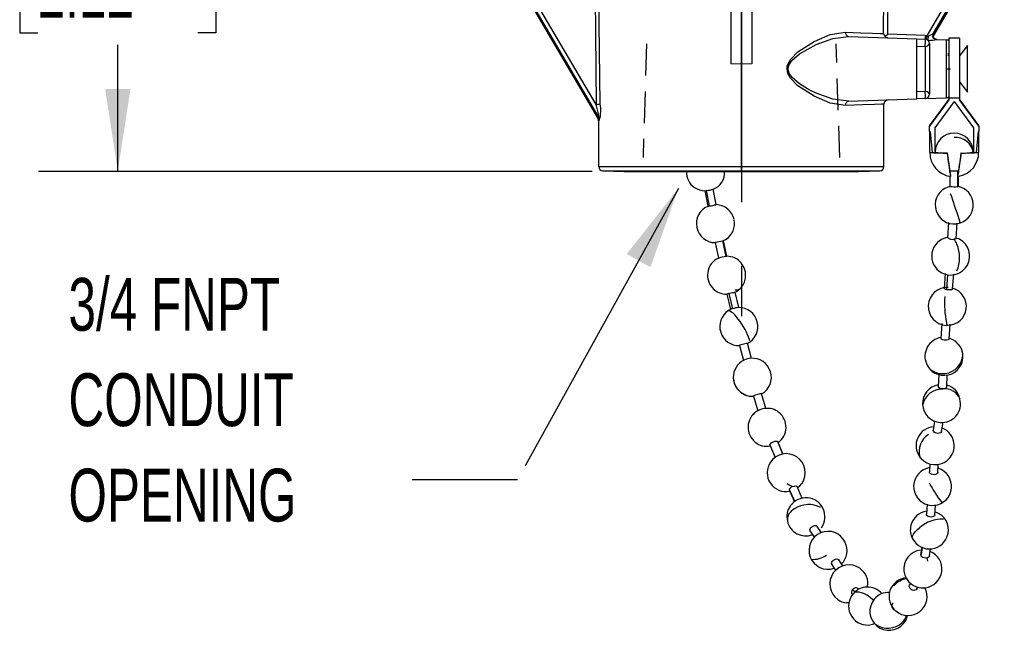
# Model space of a CAD drawing. Header units: millimetres. Extents: x 0 to 838, y 0 to 648.
# Tile 2 of 17: x 87 to 205, y 126 to 200. Entities that reach past the tile are written whole.
import ezdxf

# ---------------------------------------------------------------- set-up
doc = ezdxf.new("R2010")
doc.units = ezdxf.units.MM
doc.header["$LTSCALE"] = 3
doc.linetypes.add('CENTERX2', pattern=[20.32, 12.7, -2.54, 2.54, -2.54])
doc.linetypes.add('HIDDEN', pattern=[1.905, 1.27, -0.635])
doc.layers.add('CENTER', color=40, linetype='CENTERX2')
doc.layers.add('HIDDEN', color=102, linetype='HIDDEN')
doc.layers.add('DIMENSIONS', color=140, linetype='Continuous', lineweight=25)
doc.layers.add('TEXT', color=140, linetype='Continuous', lineweight=25)
doc.styles.add('SLDTEXTSTYLE0', font='TXT', dxfattribs={"width": 0.7})
doc.dimstyles.new('SLDDIMSTYLE1', dxfattribs={"dimtxt": 6.474023, "dimasz": 9.906, "dimexe": 0, "dimexo": 0.0625, "dimgap": 1.618506, "dimtad": 0, "dimtih": 1, "dimtoh": 1, "dimdec": 1, "dimrnd": 1e-09, "dimzin": 12, "dimdsep": 46, "dimtxsty": 'SLDTEXTSTYLE0', "dimsah": 1, "dimcen": 0.09, "dimadec": 0, "dimazin": 3, "dimtfac": 1, "dimtdec": 1, "dimtofl": 0, "dimtmove": 0, "dimatfit": 3, "dimfxl": 0, "dimfrac": 2, "dimtolj": 1, "dimtzin": 12, "dimarcsym": 0})
doc.dimstyles.new('SLDDIMSTYLE2', dxfattribs={"dimtxt": 0.18, "dimasz": 9.906, "dimexe": 0, "dimexo": 0.0625, "dimgap": 0, "dimtad": 0, "dimtih": 1, "dimtoh": 1, "dimdec": 0, "dimrnd": 1e-09, "dimzin": 0, "dimdsep": 46, "dimtxsty": 'Standard', "dimsah": 1, "dimcen": 0.09, "dimadec": 0, "dimazin": 0, "dimtfac": 9.906, "dimtdec": 0, "dimtofl": 0, "dimtmove": 0, "dimatfit": 3, "dimfxl": 0, "dimfrac": 2, "dimtolj": 1, "dimtzin": 0, "dimarcsym": 0})

# ---------------------------------------------------------------- blocks, each defined once
blk = doc.blocks.new('SW_NOTE_0_8')
at = {"layer": 'TEXT', "color": 0, "linetype": 'CENTERX2', "lineweight": 18, "char_height": 6.35, "attachment_point": 1, "style": 'SLDTEXTSTYLE0'}
for s, insert in [('3/4 FNPT', (-41.31, 24.28)), ('CONDUIT', (-41.31, 12.81)), ('OPENING', (-41.31, 1.34))]:
    blk.add_mtext(s, dxfattribs=dict(at, insert=insert))
blk = doc.blocks.new('_D_7')
at = {"layer": 'DIMENSIONS'}
for p, q in [((156.79, 235.34), (89.05, 235.34)), ((98.57, 235.34), (98.57, 220.13)), ((88.95, 208.39), (86.78, 208.39)), ((86.78, 208.39), (86.78, 198.1)), ((108.19, 208.39), (110.36, 208.39)), ((110.36, 208.39), (110.36, 198.1)), ((86.78, 198.1), (88.95, 198.1)), ((110.36, 198.1), (108.19, 198.1)), ((98.57, 181.44), (98.57, 196.65)), ((155.58, 181.44), (89.05, 181.44))]:
    blk.add_line(p, q, dxfattribs=at)
for points in [[(98.57, 235.34), (97.05, 225.43), (100.09, 225.43)], [(98.57, 181.44), (100.09, 191.35), (97.05, 191.35)]]:
    blk.add_solid(points, dxfattribs=at)
at = {"layer": 'DIMENSIONS', "char_height": 6.35, "attachment_point": 1, "style": 'SLDTEXTSTYLE0'}
for s, insert in [('53.9', (88.95, 218.03)), ('2.12', (88.95, 206.29))]:
    blk.add_mtext(s, dxfattribs=dict(at, insert=insert))

msp = doc.modelspace()

# ---------------------------------------------------------------- linework, layer by layer
for p, q in [((156.07, 189.48), (142.09, 213.33)), ((204.94, 213.33), (195.81, 197.75)), ((141.9, 212.6), (156.4, 187.87)), ((196.6, 198.05), (205.13, 212.6)), ((142.73, 210.92), (156.31, 187.76)), ((142.78, 210.83), (156.35, 187.68)), ((196.59, 197.75), (204.25, 210.83)), ((204.3, 210.92), (196.6, 197.78)), ((155.89, 209.94), (156.07, 189.48)), ((191.11, 197.93), (191.14, 209.94)), ((172.25, 208.31), (172.25, 194.36)), ((174.79, 208.31), (174.79, 194.36)), ((173.52, 194.35), (173.52, 208.29)), ((156.55, 189.56), (156.37, 204.62)), ((190.62, 198.01), (190.66, 204.62)), ((186.39, 197.67), (194.6, 197.38)), ((195.63, 197.77), (191.11, 197.93)), ((195.81, 197.75), (195.63, 197.77)), ((194.6, 190.16), (194.6, 197.38)), ((194.6, 197.38), (195.63, 197.34)), ((194.6, 196.5), (195.61, 196.46)), ((195.61, 196.46), (195.61, 191.08)), ((196.12, 196.84), (196.12, 190.71)), ((197.03, 197.29), (197.02, 197.29)), ((197.03, 197.29), (198.17, 197.26)), ((198.17, 193.77), (198.17, 197.26)), ((198.47, 196.56), (198.45, 196.56)), ((199.74, 197.45), (198.47, 197.45)), ((198.47, 197.45), (198.47, 190.27)), ((199.74, 197.45), (199.74, 190.27)), ((200.71, 196.56), (199.74, 195.33)), ((200.71, 190.98), (200.71, 196.56)), ((198.41, 195.33), (198.41, 195.67)), ((173.52, 194.35), (172.25, 194.36)), ((174.79, 194.36), (173.52, 194.35)), ((173.52, 182.01), (173.52, 194.35)), ((198.17, 193.77), (198.66, 193.77)), ((198.17, 190.29), (198.17, 193.77)), ((199.74, 192.21), (200.71, 190.98)), ((194.6, 191.05), (195.61, 191.08)), ((187.1, 189.89), (186.25, 189.83)), ((186.39, 189.87), (194.6, 190.16)), ((190.66, 182.01), (190.66, 189.53)), ((195.63, 190.2), (194.6, 190.16)), ((195.64, 190.2), (198.17, 190.29)), ((198.47, 190.14), (196.15, 186.97)), ((198.47, 190.04), (196.15, 186.87)), ((199.11, 189.83), (196.79, 186.66)), ((198.47, 190.27), (199.74, 190.27)), ((198.47, 190.27), (198.47, 190.04)), ((199.11, 189.83), (201.42, 186.66)), ((199.74, 190.27), (199.74, 190.04)), ((202.06, 186.97), (199.74, 190.14)), ((202.06, 186.87), (199.74, 190.04)), ((156.4, 187.87), (156.31, 187.76)), ((156.47, 187.61), (156.37, 187.51)), ((156.37, 187.56), (156.37, 182.01)), ((196.15, 186.97), (196.15, 186.87)), ((196.15, 186.23), (196.15, 186.87)), ((196.15, 186.24), (196.15, 183.75)), ((196.15, 186.23), (196.2, 186.23)), ((196.2, 186.23), (196.44, 183.7)), ((196.79, 186.66), (196.79, 183.7)), ((201.42, 186.66), (201.42, 183.7)), ((201.77, 183.7), (202.02, 186.23)), ((202.02, 186.23), (202.06, 186.23)), ((202.06, 186.87), (202.06, 186.97)), ((202.06, 186.87), (202.06, 186.23)), ((202.06, 183.75), (202.06, 186.24)), ((196.15, 183.75), (196.15, 183.75)), ((196.44, 183.7), (196.79, 183.7)), ((198.25, 183.66), (198.25, 183.63)), ((199.96, 183.66), (199.96, 183.63)), ((201.42, 183.7), (201.77, 183.7)), ((156.37, 182.01), (173.52, 182.01)), ((156.87, 181.51), (159.39, 181.44)), ((156.87, 181.51), (173.52, 181.51)), ((159.39, 181.44), (173.52, 181.44)), ((159.4, 181.44), (173.52, 181.44)), ((173.52, 181.51), (173.52, 182.01)), ((173.52, 182.01), (190.66, 182.01)), ((173.52, 181.44), (173.52, 181.51)), ((173.52, 181.51), (190.17, 181.51)), ((173.52, 181.44), (187.63, 181.44)), ((173.52, 181.44), (187.65, 181.44)), ((173.52, 181.44), (173.52, 181.44)), ((187.65, 181.44), (190.17, 181.51)), ((198.57, 181.49), (198.6, 181.29)), ((198.6, 181.52), (198.6, 181.49)), ((198.6, 181.29), (198.6, 181.49)), ((199.54, 179.62), (199.54, 181.51)), ((199.61, 181.49), (199.61, 181.52)), ((199.61, 181.29), (199.64, 181.49)), ((199.61, 181.49), (199.61, 181.29)), ((198.6, 180.84), (198.6, 179.63)), ((199.55, 180.83), (199.6, 180.83)), ((199.61, 179.63), (199.61, 180.84)), ((169.13, 179.11), (169.49, 177.25)), ((169.31, 179.13), (169.67, 177.28)), ((170.49, 177.44), (170.13, 179.3)), ((198.62, 179.62), (198.36, 179.56)), ((198.33, 173.46), (198.45, 175.29)), ((199.34, 173.38), (199.46, 175.21)), ((170.38, 172.87), (170.78, 171.02)), ((171.26, 173.07), (171.66, 171.22)), ((171.77, 171.24), (171.38, 173.09)), ((171.51, 173.19), (171.69, 173.27)), ((199.76, 173.28), (199.34, 173.43)), ((198.03, 169.17), (197.91, 167.37)), ((198.2, 167.21), (198.33, 169.02)), ((198.92, 167.3), (199.05, 169.1)), ((173.2, 165.07), (172.76, 166.91)), ((171.77, 166.67), (172.21, 164.83)), ((172.03, 166.76), (172.46, 164.92)), ((197.62, 163.14), (197.51, 161.35)), ((198.15, 162.93), (198.34, 162.95)), ((198.52, 161.28), (198.64, 163.07)), ((173.29, 160.51), (173.78, 158.69)), ((174.76, 158.95), (174.28, 160.77)), ((197.26, 157.03), (197.18, 155.55)), ((198.2, 155.5), (198.27, 156.96)), ((174.97, 154.43), (175.5, 152.64)), ((176.47, 152.92), (175.94, 154.72)), ((196.75, 151.42), (196.58, 150.32)), ((197.59, 150.16), (197.76, 151.28)), ((176.95, 148.56), (177.59, 147.05)), ((177.88, 148.96), (177.88, 148.95)), ((177.88, 148.96), (178.52, 147.44)), ((178.52, 147.44), (177.89, 148.95)), ((194.98, 147.09), (195.12, 146.94)), ((196.18, 146.28), (196.13, 145.32)), ((197.14, 145.26), (197.19, 146.22)), ((180.85, 142.12), (180.21, 143.55)), ((180.51, 143.59), (180.81, 143.93)), ((179.28, 143.19), (179.93, 141.73)), ((179.28, 143.14), (179.91, 141.72)), ((195.85, 141.42), (195.76, 140.21)), ((196.77, 140.13), (196.87, 141.32)), ((183.16, 137.98), (182.64, 138.76)), ((181.79, 138.2), (182.3, 137.43)), ((195.11, 135.32), (195.26, 136.23)), ((195.26, 136.23), (195.12, 135.37)), ((196.12, 135.2), (196.26, 136.06)), ((184.39, 134.18), (184.84, 133.45)), ((185.7, 134), (185.25, 134.72)), ((193.85, 131.94), (193.74, 131.73)), ((194.63, 131.25), (194.74, 131.45)), ((186.89, 131.16), (187.15, 130.84)), ((186.15, 129.59), (186.45, 129.57)), ((186.45, 129.57), (186.15, 129.58))]:
    msp.add_line(p, q)
at = {"flags": 128}
for points in [[(186.03, 189.37), (184.21, 189.65), (182.26, 190.48), (180.32, 191.74), (179.44, 192.65), (179.12, 193.22), (179.01, 193.77), (179.04, 194.08), (179.14, 194.39), (179.45, 194.92), (180.32, 195.8), (182.26, 197.07), (184.21, 197.89), (186.03, 198.17)], [(186.39, 189.87), (184.51, 190.12), (182.5, 190.84), (181.85, 191.16), (181.49, 191.35), (180.51, 191.97), (179.62, 192.74), (179.27, 193.26), (179.19, 193.52), (179.16, 193.77), (179.19, 194.04), (179.29, 194.32), (179.62, 194.8), (180.51, 195.57), (182.5, 196.7), (184.51, 197.42), (186.39, 197.67)], [(186.03, 198.17), (187.9, 198.11), (189.29, 198.06), (190.19, 198.03), (190.62, 198.01)], [(190.62, 198.01), (190.67, 197.82), (190.79, 197.65)], [(190.79, 197.65), (190.94, 197.78), (191.11, 197.93)], [(195.81, 197.75), (195.91, 197.74), (195.99, 197.71)], [(196.6, 198.05), (196.64, 197.99), (196.6, 197.78)], [(191.11, 197.5), (190.92, 197.55), (190.79, 197.65)], [(197.05, 197.29), (196.74, 197.36), (196.54, 197.5)], [(156.4, 187.87), (156.41, 187.86), (156.41, 187.87), (156.42, 187.88), (156.42, 187.9), (156.41, 187.96), (156.4, 188.06), (156.31, 188.5), (156.07, 189.48)], [(190.66, 189.53), (190.38, 189.52), (189.52, 189.49), (188.07, 189.44), (186.03, 189.37)], [(156.28, 187.82), (156.35, 187.71), (156.37, 187.6)], [(156.37, 187.51), (156.36, 187.64), (156.31, 187.76)], [(156.37, 187.51), (156.37, 187.51), (156.37, 187.54), (156.37, 187.56)], [(156.47, 187.61), (156.45, 187.74), (156.4, 187.87)], [(199.6, 181.51), (199.56, 181.51), (199.54, 181.51)], [(169.31, 179.13), (169.37, 179.14), (169.52, 179.17), (169.69, 179.2), (169.85, 179.24), (169.98, 179.26), (170.08, 179.29), (170.12, 179.3), (170.12, 179.3)], [(199.61, 179.63), (199.61, 179.63), (199.56, 179.62), (199.54, 179.62)], [(169.67, 177.28), (169.73, 177.29), (169.88, 177.31), (170.05, 177.35), (170.21, 177.38), (170.34, 177.41), (170.44, 177.43), (170.48, 177.44), (170.48, 177.44)], [(198.96, 175.12), (199.35, 175.13), (199.86, 175.24)], [(171.26, 173.07), (171.33, 173.08), (171.37, 173.09), (171.37, 173.09)], [(171.36, 173.11), (171.63, 173.23), (171.69, 173.28)], [(199.33, 173.38), (199.34, 173.37), (199.29, 173.33), (199.19, 173.31), (199.06, 173.29)], [(171.66, 171.22), (171.73, 171.23), (171.77, 171.24), (171.77, 171.24)], [(172.03, 166.76), (172.15, 166.79), (172.31, 166.83), (172.47, 166.87), (172.61, 166.89), (172.71, 166.91), (172.75, 166.91), (172.75, 166.9)], [(172.73, 166.91), (172.93, 166.99), (173.37, 167.35)], [(198.2, 167.21), (198.14, 167.23), (198.02, 167.27), (197.93, 167.32), (197.91, 167.37), (197.91, 167.37)], [(198.92, 167.3), (198.92, 167.29), (198.87, 167.24), (198.77, 167.21), (198.63, 167.19), (198.47, 167.18), (198.3, 167.2), (198.2, 167.21)], [(172.23, 164.84), (172.09, 164.77), (171.97, 164.69)], [(198.51, 161.28), (198.52, 161.26), (198.47, 161.22), (198.37, 161.18), (198.23, 161.15), (198.07, 161.15), (197.9, 161.16), (197.74, 161.19), (197.61, 161.24), (197.53, 161.29), (197.51, 161.34), (197.51, 161.35)], [(173.29, 160.51), (173.32, 160.54), (173.39, 160.57), (173.51, 160.62), (173.66, 160.67), (173.83, 160.71), (173.99, 160.75), (174.13, 160.77), (174.22, 160.78), (174.27, 160.78), (174.27, 160.77)], [(198.19, 155.5), (198.2, 155.48), (198.15, 155.41), (198.05, 155.35), (197.91, 155.31), (197.74, 155.3), (197.57, 155.31), (197.42, 155.35), (197.29, 155.4), (197.21, 155.47), (197.18, 155.55), (197.18, 155.55)], [(174.97, 154.43), (174.99, 154.46), (175.06, 154.51), (175.18, 154.56), (175.33, 154.62), (175.49, 154.67), (175.65, 154.71), (175.79, 154.73), (175.89, 154.74), (175.94, 154.72), (175.94, 154.71)], [(175.59, 152.69), (175.33, 152.57), (175.33, 152.56)], [(197.59, 150.16), (197.59, 150.16), (197.54, 150.06), (197.44, 149.99), (197.3, 149.95), (197.14, 149.94), (196.97, 149.96), (196.81, 150.01), (196.69, 150.09), (196.61, 150.19), (196.58, 150.29), (196.59, 150.32)], [(176.95, 148.56), (176.96, 148.62), (177.01, 148.7), (177.11, 148.79), (177.25, 148.87), (177.4, 148.94), (177.56, 148.99), (177.7, 149.01), (177.81, 149), (177.88, 148.97), (177.88, 148.96)], [(195.11, 146.93), (195.09, 146.96), (194.99, 147.1)], [(196.15, 145.82), (195.88, 145.76), (195.42, 145.57)], [(197.13, 145.26), (197.14, 145.23), (197.09, 145.13), (196.99, 145.04), (196.85, 144.99), (196.69, 144.96), (196.52, 144.98), (196.36, 145.02), (196.23, 145.1), (196.15, 145.2), (196.13, 145.31), (196.13, 145.32)], [(179.7, 143.55), (179.75, 143.56), (179.9, 143.61), (180.04, 143.62), (180.15, 143.6), (180.21, 143.56), (180.21, 143.55)], [(180.29, 143.38), (180.36, 143.43), (180.51, 143.59)], [(180.52, 143.58), (180.56, 143.62), (180.58, 143.65)], [(179.29, 143.14), (179.28, 143.18), (179.28, 143.19)], [(197.69, 141.6), (197.67, 141.6), (197.61, 141.64)], [(196.77, 140.13), (196.77, 140.11), (196.72, 140.02), (196.62, 139.95), (196.48, 139.9), (196.32, 139.88), (196.15, 139.9), (195.99, 139.94), (195.87, 140.01), (195.79, 140.1), (195.76, 140.2), (195.76, 140.21)], [(181.8, 138.2), (181.78, 138.22), (181.75, 138.33), (181.78, 138.46), (181.86, 138.59), (181.98, 138.71), (182.12, 138.8), (182.22, 138.84), (182.37, 138.87), (182.5, 138.86), (182.61, 138.8), (182.63, 138.76)], [(194.12, 137.22), (194.12, 137.23), (194.08, 137.4), (194.11, 137.6), (194.23, 137.84), (194.42, 138.09), (194.67, 138.35), (194.98, 138.61)], [(195.11, 135.32), (195.11, 135.34), (195.12, 135.37)], [(195.87, 134.97), (195.83, 134.96), (195.67, 134.94), (195.5, 134.97), (195.34, 135.03), (195.22, 135.11), (195.14, 135.22), (195.11, 135.32)], [(196.12, 135.2), (196.12, 135.2), (196.07, 135.1), (195.97, 135.01), (195.87, 134.97)], [(184.39, 134.18), (184.38, 134.2), (184.35, 134.32), (184.38, 134.45), (184.46, 134.58), (184.58, 134.69), (184.72, 134.78), (184.82, 134.82), (184.98, 134.84), (185.11, 134.82), (185.22, 134.76), (185.25, 134.71)], [(194.63, 131.25), (194.62, 131.24), (194.53, 131.13), (194.39, 131.07), (194.24, 131.06), (194.07, 131.09), (193.92, 131.17), (193.8, 131.29), (193.72, 131.43), (193.7, 131.57), (193.73, 131.71), (193.74, 131.73)], [(187.03, 130.73), (187.16, 130.83), (187.37, 130.89), (187.64, 130.88), (187.94, 130.81), (188.28, 130.67), (188.63, 130.47)], [(188.81, 126.89), (189.46, 127.02), (189.55, 127.06)]]:
    msp.add_lwpolyline(points, dxfattribs=at)
for centre, radius, start, end in [((186.48, 198.11), 0.453, 171.8004, 257.8383), ((199.02, 197.56), 3.39, 176.3704, 183.6286), ((255.07, 184.92), 60.63, 167.7776, 168.182), ((196.81, 197.42), 0.866, 160.6386, 194.8842), ((194.71, 200.7), 3.25, 293.1447, 305.5411), ((196.15, 198.01), 0.509, 308.9085, 333.1552), ((197.05, 197.8), 0.509, 150.7699, 267.4842), ((196.93, 197.57), 0.388, 146.8277, 189.5211), ((189.12, 197.04), 6.52, 354.979, 2.7107), ((195.67, 196.92), 0.456, 262.5612, 349.8046), ((195.61, 196.84), 0.508, 0, 88), ((195.65, 206.59), 9.4, 271.984, 278.4321), ((198.15, 196.75), 0.508, 51.5002, 88), ((189.12, 190.51), 6.52, 357.2894, 5.0209), ((195.67, 190.62), 0.456, 10.1954, 97.4388), ((195.61, 190.71), 0.508, 272, 0), ((156.12, 190.69), 1.2, 267.37, 290.9219), ((152.4, 188.77), 4.23, 344.1771, 10.8393), ((186.48, 189.43), 0.453, 102.1612, 188.2002), ((191.17, 189.53), 0.509, 92.1484, 179.8516), ((198.15, 190.79), 0.508, 272, 308.4998), ((199.11, 183.75), 2.29, 359.4727, 179.4722), ((199.3, 183.4), 2.12, 8.782, 95.6332), ((196.41, 184.37), 0.679, 247.7145, 272.4816), ((199.03, 183.68), 2.86, 178.6615, 262.7827), ((198.41, 215.09), 31.45, 266.4077, 269.7044), ((198.04, 192.68), 9.03, 262.0223, 271.3185), ((276.92, 194.16), 79.37, 187.604, 189.186), ((362.76, 206.41), 166.08, 187.8829, 188.8609), ((61.34, 202.6), 139.91, 351.0477, 352.2086), ((98.86, 197.47), 102.04, 350.9898, 352.2203), ((199.2, 183.67), 2.84, 280.5157, 1.5577), ((200.31, 190.37), 6.72, 267.0775, 279.5817), ((199.76, 216.3), 32.66, 270.3568, 273.5311), ((201.8, 184.37), 0.679, 267.5184, 292.2855), ((156.88, 182.01), 0.508, 180, 268.5), ((159.4, 181.95), 0.508, 268.5, 270), ((169.05, 181.3), 2.13, 176.2981, 237.4984), ((169.44, 181.25), 2.06, 289.3366, 5.2107), ((187.63, 181.95), 0.508, 270, 271.5), ((190.15, 182.01), 0.508, 271.5, 0), ((199.11, 183.75), 2.32, 256.6053, 257.3488), ((199.13, 188.43), 6.93, 265.738, 273.4459), ((199.11, 183.75), 2.32, 282.6512, 283.3947), ((169.14, 181.25), 2.13, 234.6982, 269.9213), ((168.99, 180.72), 1.62, 275.3224, 281.4519), ((199.1, 177.4), 2.28, 109.1268, 266.3133), ((199.14, 185.88), 6.28, 265.0675, 273.7084), ((75.65, 136.07), 130.22, 17.7206, 19.133), ((199.12, 177.4), 2.28, 288.9329, 77.7167), ((170.31, 175.19), 2.19, 111.4826, 193.4315), ((169.36, 178.77), 1.53, 274.7126, 281.5585), ((170.43, 175.17), 2.27, 11.8254, 88.7224), ((170.45, 175.15), 2.25, 303.4943, 12.3386), ((196.35, 174.48), 3.56, 12.2352, 20.1177), ((170.41, 175.16), 2.29, 192.0022, 269.3805), ((174.63, 155.71), 17.68, 100.9588, 103.8765), ((198.68, 171.26), 2.28, 98.8618, 241.8995), ((198.68, 171.26), 2.29, 241.8737, 61.8737), ((198.86, 174.12), 0.854, 230.8963, 283.2856), ((197.54, 171.93), 2.04, 21.5862, 41.9233), ((195.6, 171.07), 4.16, 337.3606, 22.6702), ((171.61, 169.03), 2.14, 112.3867, 174.0289), ((175.15, 153.27), 18.28, 100.9873, 103.7925), ((171.76, 168.96), 2.28, 352.3342, 89.6679), ((171.72, 168.94), 2.26, 172.1188, 271.7544), ((171.98, 168.85), 2.05, 312.9936, 354.5869), ((172.94, 167.86), 0.671, 256.8433, 310.9641), ((198.27, 165.21), 2.29, 87.0189, 267.0189), ((198.3, 165.21), 2.27, 271.1477, 73.8255), ((172.29, 165.58), 1.2, 102.4479, 115.4047), ((210.35, 165.63), 12.41, 176.5318, 191.0674), ((173.21, 162.78), 2.28, 122.8327, 272.2329), ((171.25, 162.72), 2.1, 26.8154, 70.1329), ((172.83, 163.36), 1.61, 103.243, 112.1441), ((173.73, 160.71), 4.4, 97.2497, 106.659), ((173.22, 162.79), 2.28, 296.1154, 91.3456), ((167.45, 158.97), 7.38, 16.5684, 39.6134), ((198.6, 163.27), 0.435, 183.3395, 233.43), ((197.86, 159.22), 2.27, 98.7469, 203.2993), ((197.89, 159.19), 2.27, 261.0914, 73.7619), ((174.8, 156.69), 2.25, 115.2313, 247.5968), ((175.03, 155.94), 3.05, 96.4809, 113.198), ((174.84, 156.68), 2.29, 299.2666, 94.6834), ((197.73, 159.55), 2.42, 266.2358, 349.0683), ((197.61, 159.15), 2.02, 204.1793, 268.8129), ((197.86, 159.17), 2.25, 202.0895, 261.8667), ((174.81, 156.64), 2.24, 184.3132, 275.2727), ((197.58, 153.53), 2.28, 99.6747, 266.1016), ((197.67, 152.88), 2.39, 88.8635, 167.3158), ((198.02, 153.36), 1.93, 21.5227, 98.8243), ((197.79, 153.75), 2.02, 8.8831, 78.132), ((174.8, 156.23), 1.84, 242.1165, 276.9626), ((197.61, 153.5), 2.25, 265.264, 14.3765), ((176.61, 150.68), 2.28, 97.6304, 117.1869), ((176.69, 150.87), 2.08, 49.3113, 100.477), ((176.61, 150.67), 2.28, 124.1019, 231.0898), ((176.5, 150.84), 2.09, 124.1421, 141.0883), ((176.62, 150.68), 2.27, 305.468, 51.2233), ((196.81, 148.46), 2.29, 94.1049, 216.6256), ((197.07, 148.73), 1.92, 34.5572, 72.3451), ((197.17, 147.8), 2.29, 119.6901, 197.883), ((196.83, 148.45), 2.28, 221.5774, 36.8833), ((176.54, 150.51), 2.12, 229.6819, 282.5294), ((178.92, 145.21), 2.29, 325.9664, 145.9664), ((178.91, 145.21), 2.28, 145.8006, 281.341), ((196.51, 143.56), 2.28, 118.339, 73.1898), ((180.84, 146.5), 3.17, 235.2584, 248.9121), ((179.91, 142.87), 0.714, 107.0181, 153.1087), ((180.21, 143.91), 0.454, 274.7941, 312.879), ((210.32, 151.44), 16.05, 207.6322, 217.64), ((181.28, 139.9), 2.29, 325.1502, 145.1502), ((181.22, 139.92), 2.23, 144.7462, 194.1098), ((180.52, 139.52), 1.47, 114.7276, 185.5797), ((181.63, 138.31), 3.07, 62.3645, 124.2131), ((196.09, 138.35), 2.25, 97.6703, 166.2971), ((196.2, 138.36), 2.21, 344.7055, 74.3431), ((181.27, 139.88), 2.27, 192.733, 290.9307), ((195.97, 138.33), 2.14, 164.9298, 210.9011), ((197.71, 135.48), 4.16, 88.6085, 131.1618), ((183.94, 135.88), 2.28, 24.9172, 288.8115), ((196.13, 138.31), 2.27, 208.4664, 346.3473), ((183.97, 135.86), 2.26, 314.2518, 25.617), ((182.21, 137.28), 2.49, 263.0962, 307.8621), ((195.34, 133.64), 2.29, 96.9453, 276.9453), ((195.35, 133.64), 2.28, 276.801, 67.8982), ((190.42, 133.93), 5.54, 6.8552, 10.7667), ((186.44, 131.84), 2.29, 54.957, 234.957), ((186.57, 131.92), 2.15, 346.5529, 56.679), ((193.54, 130.32), 2.27, 94.7866, 230.1258), ((188.66, 129.3), 2.16, 92.1147, 138.6589), ((188.7, 129.22), 2.24, 40.2719, 93.2696), ((193.74, 130.04), 2.45, 97.8374, 139.8268), ((193.56, 130.32), 2.28, 229.6088, 28.932), ((188.68, 129.16), 2.27, 136.4507, 273.3712), ((187.21, 130.85), 0.453, 136.4374, 215.8331), ((187.28, 130.88), 0.483, 46.1738, 145.3082), ((185.96, 126.25), 5, 45.7708, 57.6912), ((191.16, 128.7), 2.11, 85.0418, 141.902), ((186.26, 131.44), 1.86, 232.2497, 266.59), ((191.26, 128.55), 2.29, 140.4077, 320.4077), ((192.09, 129.2), 0.499, 131.8399, 252.3044), ((191.36, 128.8), 2.18, 313.4654, 340.1176), ((191.65, 128.34), 1.86, 317.6605, 351.1333), ((191.14, 128.97), 2.46, 233.1309, 314.6273)]:
    msp.add_arc(centre, radius, start, end)
for major_axis, start_param, end_param in [((-0.51, 3.58), 0.005493, 0.510853), ((0.51, 3.58), 5.772332, 6.277693)]:
    msp.add_ellipse((199.11, 177.71), major_axis=major_axis, ratio=0.00078, start_param=start_param, end_param=end_param)
at = {"layer": 'CENTER'}
msp.add_line((173.52, 215.82), (173.52, 164.04), dxfattribs=at)
at = {"layer": 'HIDDEN'}
for p, q in [((162.12, 196.77), (161.7, 183.09)), ((185.34, 183.09), (184.91, 196.77))]:
    msp.add_line(p, q, dxfattribs=at)

# ---------------------------------------------------------------- block references
at = {"layer": 'TEXT', "linetype": 'CENTERX2', "lineweight": 18}
msp.add_blockref('SW_NOTE_0_8', (133.95, 144.35), dxfattribs=at)

# ---------------------------------------------------------------- dimensions: what is measured, and where the dimension line sits
at = {"layer": 'DIMENSIONS'}
dim = msp.add_linear_dim(base=(98.57, 181.44), p1=(160.6, 235.34), p2=(159.39, 181.44), angle=89.9996, dimstyle='SLDDIMSTYLE1', dxfattribs=at)
dim.commit()
dim.dimension.update_dxf_attribs({"geometry": '_D_7', "text_midpoint": (98.57, 208.39), "dimtype": 160})

# ---------------------------------------------------------------- leaders
at = {"layer": 'TEXT', "linetype": 'CENTERX2', "lineweight": 18}
msp.add_leader([(165.95, 179.39), (146.62, 144.35), (133.95, 144.35)], dimstyle='SLDDIMSTYLE2', dxfattribs=at)

doc.saveas('drawing.dxf')
